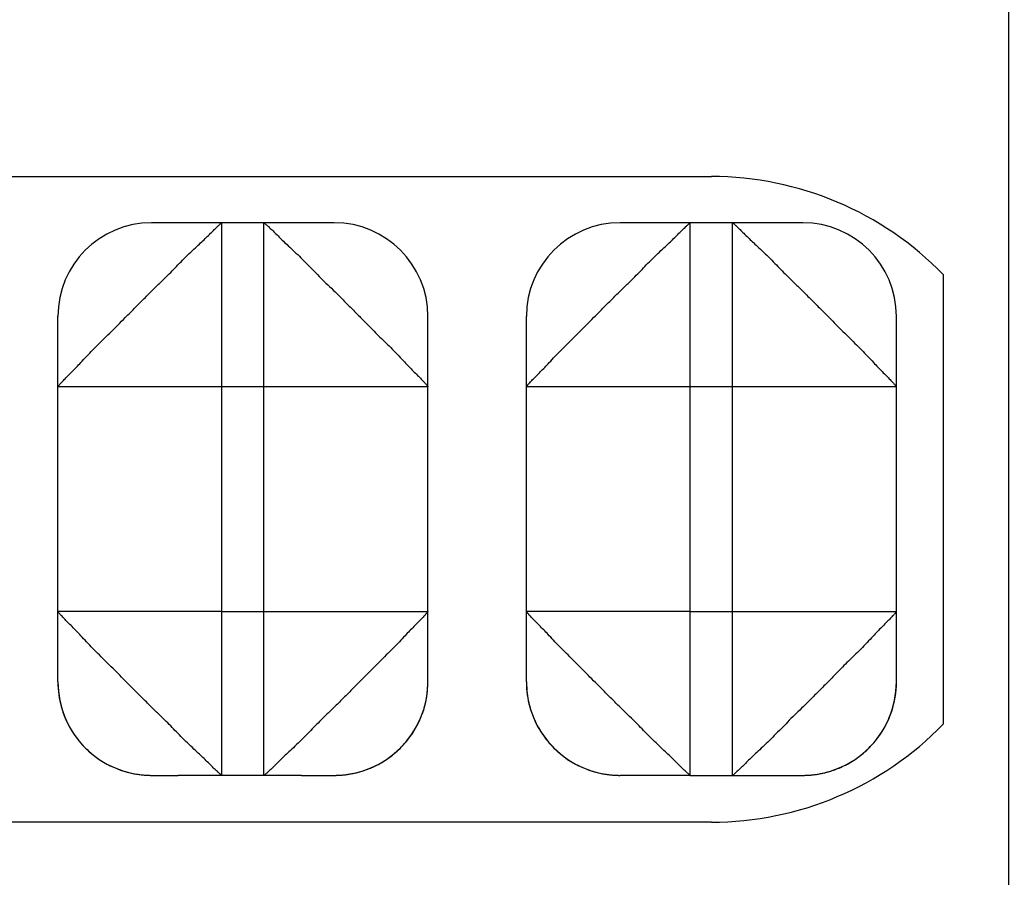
# Model space of a CAD drawing. Header units: inches. Extents: x 0 to 22, y 0 to 17.
# Tile 30 of 35: x 16.764 to 16.974, y 11.73 to 11.914. Entities that reach past the tile are written whole.
import ezdxf

# ---------------------------------------------------------------- set-up
doc = ezdxf.new("R2010")
doc.units = ezdxf.units.IN
doc.header["$LTSCALE"] = 1.21
doc.header["$MEASUREMENT"] = 0
doc.layers.get('0').update_dxf_attribs({"linetype": 'CONTINUOUS'})
doc.layers.add('DIMENSIONS', color=7, linetype='CONTINUOUS')
doc.styles.get("Standard").update_dxf_attribs({"font": 'txt', "width": 0.8})
doc.dimstyles.new('DIMSTYLE_1', dxfattribs={"dimtxt": 0.125, "dimasz": 0.18, "dimexe": 0.18, "dimexo": 0.0625, "dimgap": 0.09, "dimtad": 0, "dimtih": 1, "dimtoh": 1, "dimdec": 3, "dimzin": 4, "dimdsep": 46, "dimtxsty": 'STANDARD', "dimblk": '_FILLED', "dimblk1": '_FILLED', "dimblk2": '_FILLED', "dimcen": 0.09, "dimadec": 0, "dimazin": 0, "dimtp": 0.01, "dimtm": 0.01, "dimtfac": 1, "dimtdec": 3, "dimtofl": 0, "dimtmove": 0, "dimatfit": 3, "dimldrblk": '_FILLED', "dimfxl": 1, "dimtolj": 1, "dimtzin": 4, "dimarcsym": 0})

# ---------------------------------------------------------------- blocks, each defined once
blk = doc.blocks.new('_FILLED')
at = {"color": 0, "linetype": 'BYBLOCK'}
blk.add_solid([(0, 0), (-1, 0.1736111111), (-1, -0.1736111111)], dxfattribs=at)
blk = doc.blocks.new('*D5')
at = {"layer": 'DIMENSIONS', "color": 2, "linetype": 'CONTINUOUS'}
for p, q in [((17.1573292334, 12.4317529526), (18.2632332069, 12.4317529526)), ((18.1382332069, 12.4317529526), (18.1382332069, 11.9394741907)), ((18.1382332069, 11.1457494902), (18.1382332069, 11.6894741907)), ((16.9028292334, 11.1457494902), (18.2632332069, 11.1457494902))]:
    blk.add_line(p, q, dxfattribs=at)
at = {"layer": 'DIMENSIONS', "color": 2, "linetype": 'CONTINUOUS', "xscale": 0.18, "yscale": 0.18, "zscale": 0.18}
for p, rotation in [((18.1382332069, 12.4317529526), 90), ((18.1382332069, 11.1457494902), 270)]:
    blk.add_blockref('_FILLED', p, dxfattribs=dict(at, rotation=rotation))
at = {"layer": 'DIMENSIONS', "color": 2, "linetype": 'CONTINUOUS', "width": 0.8}
for s, p in [('[', (18.1007332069, 11.7519741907)), (']', (18.7007332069, 11.7519741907)), ('1.286', (17.4757332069, 11.7519741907)), ('32.66', (18.2007332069, 11.7519741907))]:
    blk.add_text(s, height=0.125, dxfattribs=at).set_placement(p)
blk = doc.blocks.new('*D7')
at = {"layer": 'DIMENSIONS', "color": 2, "linetype": 'CONTINUOUS'}
for p, q in [((16.2948292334, 12.3942529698), (16.2948292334, 12.7518108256)), ((16.5423292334, 11.0445081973), (16.5423292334, 12.7518108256)), ((16.2948292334, 12.6268108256), (15.9491372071, 12.6268108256)), ((16.5423292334, 12.6268108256), (16.9023292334, 12.6268108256))]:
    blk.add_line(p, q, dxfattribs=at)
at = {"layer": 'DIMENSIONS', "color": 2, "linetype": 'CONTINUOUS', "xscale": 0.18, "yscale": 0.18, "zscale": 0.18}
blk.add_blockref('_FILLED', (16.2948292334, 12.6268108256), dxfattribs=at)
at = {"layer": 'DIMENSIONS', "color": 2, "linetype": 'CONTINUOUS', "xscale": 0.18, "yscale": 0.18, "zscale": 0.18, "rotation": 180}
blk.add_blockref('_FILLED', (16.5423292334, 12.6268108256), dxfattribs=at)
at = {"layer": 'DIMENSIONS', "color": 2, "linetype": 'CONTINUOUS', "width": 0.8}
for s, p in [('[', (15.2866372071, 12.5643108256)), (']', (15.7866372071, 12.5643108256)), ('.248', (14.7616372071, 12.5643108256)), ('6.29', (15.3866372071, 12.5643108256))]:
    blk.add_text(s, height=0.125, dxfattribs=at).set_placement(p)
blk = doc.blocks.new('*D8')
at = {"layer": 'DIMENSIONS', "color": 2, "linetype": 'CONTINUOUS'}
for p, q in [((16.5423292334, 11.0445081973), (16.5423292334, 12.9478819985)), ((16.9753292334, 11.0732494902), (16.9753292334, 12.9478819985)), ((16.5423292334, 12.8228819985), (16.1823292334, 12.8228819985)), ((16.9753292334, 12.8228819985), (17.3307361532, 12.8228819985))]:
    blk.add_line(p, q, dxfattribs=at)
at = {"layer": 'DIMENSIONS', "color": 2, "linetype": 'CONTINUOUS', "xscale": 0.18, "yscale": 0.18, "zscale": 0.18}
blk.add_blockref('_FILLED', (16.5423292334, 12.8228819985), dxfattribs=at)
at = {"layer": 'DIMENSIONS', "color": 2, "linetype": 'CONTINUOUS', "xscale": 0.18, "yscale": 0.18, "zscale": 0.18, "rotation": 180}
blk.add_blockref('_FILLED', (16.9753292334, 12.8228819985), dxfattribs=at)
at = {"layer": 'DIMENSIONS', "color": 2, "linetype": 'CONTINUOUS', "width": 0.8}
for s, p in [('[', (17.9182361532, 12.7603819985)), (']', (18.2182361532, 12.7603819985)), ('.433', (17.3932361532, 12.7603819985)), ('11', (18.0182361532, 12.7603819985))]:
    blk.add_text(s, height=0.125, dxfattribs=at).set_placement(p)

msp = doc.modelspace()

# ---------------------------------------------------------------- linework, layer by layer
at = {"color": 7, "linetype": 'CONTINUOUS'}
for p, q in [((16.6118292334, 11.8800578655), (16.9118292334, 11.8800578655)), ((16.7923292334, 11.870194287), (16.7923292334, 11.8702159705)), ((16.8073292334, 11.8701854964), (16.7923292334, 11.870194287)), ((16.8313292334, 11.870194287), (16.8073292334, 11.8701854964)), ((16.8073292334, 11.7521855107), (16.8073292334, 11.8701854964)), ((16.8163292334, 11.7521855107), (16.8163292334, 11.8701854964)), ((16.8313292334, 11.870194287), (16.8313292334, 11.8702159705)), ((16.8923292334, 11.870194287), (16.8923292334, 11.8702159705)), ((16.9073292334, 11.8701854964), (16.8923292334, 11.870194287)), ((16.9313292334, 11.870194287), (16.9073292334, 11.8701854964)), ((16.9073292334, 11.7521855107), (16.9073292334, 11.8701854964)), ((16.9163292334, 11.7521855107), (16.9163292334, 11.8701854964)), ((16.9313292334, 11.870194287), (16.9313292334, 11.8702159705)), ((16.9613292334, 11.8591281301), (16.9613292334, 11.7631281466)), ((16.7723292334, 11.7721942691), (16.7723292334, 11.8502159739)), ((16.8513292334, 11.7721943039), (16.8513292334, 11.8502159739)), ((16.8723292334, 11.7721942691), (16.8723292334, 11.8502159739)), ((16.9513292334, 11.7721943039), (16.9513292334, 11.8502159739)), ((16.8073292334, 11.8351649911), (16.7723292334, 11.8351855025)), ((16.8513292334, 11.8351855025), (16.8073292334, 11.8351649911)), ((16.9073292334, 11.8351649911), (16.8723292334, 11.8351855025)), ((16.9513292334, 11.8351855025), (16.9073292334, 11.8351649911)), ((16.8073292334, 11.7871649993), (16.7723292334, 11.7871855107)), ((16.8073292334, 11.7871649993), (16.8513292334, 11.7871855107)), ((16.9073292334, 11.7871649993), (16.8723292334, 11.7871855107)), ((16.9073292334, 11.7871649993), (16.9513292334, 11.7871855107)), ((16.7921710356, 11.7521947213), (16.7922908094, 11.7521938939)), ((16.7922908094, 11.7521938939), (16.7980035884, 11.7521879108)), ((16.7923292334, 11.7521943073), (16.7923292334, 11.7522159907)), ((16.8243207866, 11.7521872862), (16.7980035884, 11.7521879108)), ((16.8243207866, 11.7521872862), (16.8313769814, 11.7521939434)), ((16.8243339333, 11.7521872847), (16.8277647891, 11.7521891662)), ((16.8313292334, 11.7521943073), (16.8313292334, 11.7522159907)), ((16.8313769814, 11.7521939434), (16.831541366, 11.7521952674)), ((16.831541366, 11.7521952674), (16.8317016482, 11.752197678)), ((16.8921710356, 11.7521947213), (16.892325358, 11.7521937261)), ((16.8923292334, 11.7521943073), (16.8923292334, 11.7522159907)), ((16.9073292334, 11.7521855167), (16.8923292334, 11.7521943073)), ((16.9073292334, 11.7521855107), (16.9313292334, 11.7521943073)), ((16.9306387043, 11.7521920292), (16.9314173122, 11.7521941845)), ((16.9313292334, 11.7521943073), (16.9313292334, 11.7522159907)), ((16.9314173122, 11.7521941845), (16.9315552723, 11.7521954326)), ((16.9315552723, 11.7521954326), (16.9317256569, 11.7521981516)), ((16.9118292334, 11.7421984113), (16.6118292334, 11.7421984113))]:
    msp.add_line(p, q, dxfattribs=at)
for points in [[(16.7723292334, 11.7721943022), (16.7723420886, 11.771478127), (16.7723796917, 11.7707754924)], [(16.8317016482, 11.752197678), (16.8318141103, 11.7522001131), (16.8319421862, 11.752203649), (16.8320803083, 11.7522083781), (16.8322270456, 11.7522144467), (16.8323810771, 11.7522219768), (16.8325401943, 11.7522310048), (16.8327016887, 11.7522414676), (16.8328652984, 11.7522534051), (16.8330320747, 11.7522669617), (16.8332026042, 11.7522822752), (16.8333774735, 11.7522995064), (16.8335572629, 11.7523188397), (16.8337424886, 11.7523404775), (16.8339330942, 11.7523645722), (16.8341286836, 11.7523912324), (16.8343288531, 11.7524205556), (16.8345331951, 11.7524526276), (16.8347413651, 11.7524875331), (16.8349532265, 11.752525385), (16.8351686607, 11.7525662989), (16.8353875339, 11.7526103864), (16.8356097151, 11.7526577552), (16.835835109, 11.7527085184), (16.8360636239, 11.75276279), (16.836295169, 11.7528206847), (16.8365296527, 11.7528823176), (16.8367669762, 11.7529478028), (16.8370071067, 11.7530172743), (16.837250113, 11.7530909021), (16.837496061, 11.7531688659), (16.8377450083, 11.7532513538), (16.8379970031, 11.753338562), (16.8382520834, 11.7534306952), (16.8385102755, 11.7535279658), (16.838771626, 11.7536306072), (16.8390365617, 11.7537390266), (16.8393057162, 11.7538537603), (16.8395796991, 11.7539753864), (16.8398591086, 11.75410454), (16.8401445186, 11.7542419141), (16.8404364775, 11.7543882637), (16.8407357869, 11.754544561), (16.8410436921, 11.7547121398), (16.8413613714, 11.7548924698), (16.8416885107, 11.7550863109), (16.8420227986, 11.7552932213), (16.8423618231, 11.7555125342), (16.8427032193, 11.7557434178), (16.8430446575, 11.7559848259), (16.8433845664, 11.7562360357), (16.8437226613, 11.7564971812), (16.8440587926, 11.7567685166), (16.8443927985, 11.7570503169), (16.844724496, 11.757342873), (16.8450536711, 11.757646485), (16.8453800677, 11.7579614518), (16.8457033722, 11.7582880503), (16.846023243, 11.7586265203), (16.8463393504, 11.7589771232), (16.8466513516, 11.7593401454), (16.8469588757, 11.7597158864), (16.8472615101, 11.7601046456), (16.8475587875, 11.7605067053), (16.8478503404, 11.7609225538), (16.8481366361, 11.7613540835), (16.8484182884, 11.7618038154), (16.8486957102, 11.7622745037), (16.8489687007, 11.7627685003), (16.8492357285, 11.7632861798), (16.8494949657, 11.7638274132), (16.8497445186, 11.7643919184), (16.8499824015, 11.7649791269), (16.8502066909, 11.7655882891), (16.8504158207, 11.7662194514), (16.8506084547, 11.7668737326), (16.8507830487, 11.7675523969), (16.8509377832, 11.7682567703), (16.851070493, 11.7689878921), (16.851178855, 11.7697469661), (16.8512601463, 11.7705343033), (16.851311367, 11.7713499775), (16.8513292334, 11.7721944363)], [(16.8723292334, 11.7721943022), (16.8723420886, 11.771478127), (16.8723796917, 11.7707754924)], [(16.9317256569, 11.7521981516), (16.9318470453, 11.752200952), (16.9319882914, 11.7522051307), (16.9321441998, 11.7522108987), (16.9323094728, 11.7522183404), (16.9324822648, 11.7522275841), (16.9326613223, 11.7522387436), (16.9328454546, 11.7522519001), (16.9330341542, 11.7522671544), (16.9332271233, 11.7522846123), (16.9334240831, 11.7523043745), (16.933624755, 11.7523265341), (16.9338288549, 11.752351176), (16.9340360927, 11.752378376), (16.9342461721, 11.7524082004), (16.934458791, 11.7524407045), (16.93467382, 11.7524759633), (16.9348916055, 11.7525141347), (16.93511256, 11.7525554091), (16.935337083, 11.7525999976), (16.935565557, 11.7526481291), (16.9357983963, 11.7527000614), (16.9360360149, 11.75275608), (16.9362788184, 11.7528164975), (16.9365272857, 11.7528816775), (16.9367820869, 11.7529520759), (16.9370438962, 11.7530282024), (16.937313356, 11.7531106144), (16.9375907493, 11.753199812), (16.9378758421, 11.7532961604), (16.9381683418, 11.7534000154), (16.9384679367, 11.7535117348), (16.938774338, 11.7536316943), (16.9390880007, 11.753760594), (16.9394099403, 11.7538994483), (16.9397411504, 11.754049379), (16.9400825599, 11.7542116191), (16.9404340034, 11.7543869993), (16.9407939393, 11.7545756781), (16.9411607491, 11.7547776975), (16.9415328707, 11.7549930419), (16.9419092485, 11.7552219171), (16.9422891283, 11.755464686), (16.942671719, 11.7557216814), (16.9430561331, 11.755993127), (16.9434414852, 11.7562791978), (16.9438269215, 11.7565800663), (16.9442116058, 11.7568958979), (16.944594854, 11.7572269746), (16.9449764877, 11.757574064), (16.9453563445, 11.757938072), (16.9457341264, 11.7583199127), (16.9461094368, 11.7587204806), (16.946481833, 11.759140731), (16.946850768, 11.7595816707), (16.9472153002, 11.7600439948), (16.9475741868, 11.7605281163), (16.9479260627, 11.761034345), (16.9482694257, 11.7615628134), (16.9486028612, 11.7621136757), (16.9489249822, 11.7626871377), (16.9492343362, 11.7632833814), (16.9495294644, 11.7639027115), (16.9498087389, 11.7645452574), (16.9500703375, 11.7652107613), (16.9503125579, 11.7658990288), (16.950533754, 11.7666101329), (16.9507321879, 11.7673442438), (16.9509059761, 11.7681015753), (16.9510530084, 11.7688819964), (16.9511709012, 11.7696832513), (16.9512575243, 11.770503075), (16.9513109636, 11.7713404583), (16.9513292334, 11.7721945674)], [(16.7723796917, 11.7707754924), (16.7724406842, 11.77008663), (16.7725238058, 11.7694117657), (16.7726278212, 11.7687514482), (16.7727514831, 11.768106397), (16.772893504, 11.7674772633), (16.7730527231, 11.7668639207), (16.7732280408, 11.7662663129), (16.7734184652, 11.7656842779), (16.773623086, 11.7651176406), (16.7738410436, 11.7645662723), (16.7740714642, 11.7640301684), (16.7743134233, 11.7635093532), (16.7745661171, 11.763003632), (16.774828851, 11.7625127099), (16.7751010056, 11.7620362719), (16.7753819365, 11.7615741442), (16.7756710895, 11.7611260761), (16.7759679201, 11.760691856), (16.7762718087, 11.7602713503), (16.7765822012, 11.7598643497), (16.7768986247, 11.75947059), (16.7772206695, 11.7590897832), (16.7775479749, 11.7587216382), (16.7778802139, 11.7583658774), (16.7782170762, 11.7580222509), (16.7785581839, 11.7576905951), (16.7789030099, 11.7573708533), (16.779251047, 11.7570629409), (16.7796018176, 11.7567667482), (16.7799548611, 11.7564821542), (16.7803097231, 11.7562090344), (16.7806659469, 11.7559472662), (16.7810230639, 11.7556967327), (16.7813805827, 11.7554573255), (16.7817380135, 11.7552289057), (16.7820949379, 11.7550112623), (16.7824509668, 11.7548041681), (16.7828056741, 11.7546074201), (16.7831586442, 11.7544208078), (16.7835095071, 11.7542440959), (16.7838578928, 11.7540770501), (16.7842034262, 11.7539194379), (16.7845457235, 11.7537710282), (16.7848843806, 11.7536315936), (16.7852190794, 11.7535008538), (16.7855495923, 11.753378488), (16.7858756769, 11.7532641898), (16.7861971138, 11.7531576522), (16.7865137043, 11.7530585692), (16.7868252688, 11.7529666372), (16.7871316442, 11.7528815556), (16.7874326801, 11.7528030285), (16.7877281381, 11.7527307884), (16.7880176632, 11.7526645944), (16.7883009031, 11.7526041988), (16.7885774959, 11.7525493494), (16.7888470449, 11.7524997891), (16.7891093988, 11.7524552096), (16.7893644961, 11.7524152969), (16.789612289, 11.7523797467), (16.7898527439, 11.7523482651), (16.7900858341, 11.7523205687)], [(16.8723796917, 11.7707754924), (16.8724406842, 11.77008663), (16.8725238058, 11.7694117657), (16.8726278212, 11.7687514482), (16.8727514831, 11.768106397), (16.872893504, 11.7674772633), (16.8730527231, 11.7668639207), (16.8732280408, 11.7662663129), (16.8734184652, 11.7656842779), (16.873623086, 11.7651176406), (16.8738410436, 11.7645662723), (16.8740714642, 11.7640301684), (16.8743134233, 11.7635093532), (16.8745661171, 11.763003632), (16.874828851, 11.7625127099), (16.8751010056, 11.7620362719), (16.8753819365, 11.7615741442), (16.8756710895, 11.7611260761), (16.8759679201, 11.760691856), (16.8762718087, 11.7602713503), (16.8765822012, 11.7598643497), (16.8768986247, 11.75947059), (16.8772206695, 11.7590897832), (16.8775479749, 11.7587216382), (16.8778802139, 11.7583658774), (16.8782170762, 11.7580222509), (16.8785581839, 11.7576905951), (16.8789030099, 11.7573708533), (16.879251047, 11.7570629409), (16.8796018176, 11.7567667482), (16.8799548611, 11.7564821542), (16.8803097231, 11.7562090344), (16.8806659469, 11.7559472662), (16.8810230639, 11.7556967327), (16.8813805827, 11.7554573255), (16.8817380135, 11.7552289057), (16.8820949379, 11.7550112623), (16.8824509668, 11.7548041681), (16.8828056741, 11.7546074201), (16.8831586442, 11.7544208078), (16.8835095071, 11.7542440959), (16.8838578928, 11.7540770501), (16.8842034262, 11.7539194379), (16.8845457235, 11.7537710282), (16.8848843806, 11.7536315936), (16.8852190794, 11.7535008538), (16.8855495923, 11.753378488), (16.8858756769, 11.7532641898), (16.8861971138, 11.7531576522), (16.8865137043, 11.7530585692), (16.8868252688, 11.7529666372), (16.8871316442, 11.7528815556), (16.8874326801, 11.7528030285), (16.8877281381, 11.7527307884), (16.8880176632, 11.7526645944), (16.8883009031, 11.7526041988), (16.8885774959, 11.7525493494), (16.8888470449, 11.7524997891), (16.8891093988, 11.7524552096), (16.8893644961, 11.7524152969), (16.889612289, 11.7523797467), (16.8898527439, 11.7523482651), (16.8900858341, 11.7523205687)], [(16.7900858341, 11.7523205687), (16.7903112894, 11.7522964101), (16.7905284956, 11.7522755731), (16.7907368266, 11.7522578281), (16.7909360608, 11.7522429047), (16.7911265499, 11.7522305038), (16.7913087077, 11.7522203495), (16.791482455, 11.7522122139), (16.7916445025, 11.7522059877), (16.7917908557, 11.752201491)], [(16.7917908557, 11.752201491), (16.7919198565, 11.7521984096), (16.7920281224, 11.7521964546), (16.7921710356, 11.7521947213)], [(16.8900858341, 11.7523205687), (16.8903112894, 11.7522964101), (16.8905284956, 11.7522755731), (16.8907368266, 11.7522578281), (16.8909360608, 11.7522429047), (16.8911265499, 11.7522305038), (16.8913087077, 11.7522203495), (16.891482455, 11.7522122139), (16.8916445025, 11.7522059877), (16.8917908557, 11.752201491)], [(16.8917908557, 11.752201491), (16.8919198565, 11.7521984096), (16.8920281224, 11.7521964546), (16.8921710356, 11.7521947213)]]:
    msp.add_lwpolyline(points, dxfattribs=at)
for centre, radius, start, end in [((16.9118292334, 11.8110578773), 0.069, 44.1604755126, 90), ((16.7923292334, 11.8501942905), 0.02, 90, 180), ((16.8313292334, 11.8501942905), 0.02, 0, 90), ((16.8923292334, 11.8501942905), 0.02, 90, 180), ((16.9313292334, 11.8501942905), 0.02, 0, 90), ((16.7923292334, 11.7721943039), 0.02, 180, 270), ((16.8313292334, 11.7721943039), 0.02, 270, 360), ((16.8923292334, 11.7721943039), 0.02, 180, 270), ((16.9313292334, 11.7721943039), 0.02, 270, 360), ((16.9118292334, 11.8111983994), 0.069, 270, 315.8395244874)]:
    msp.add_arc(centre, radius, start, end, dxfattribs=at)
for points, knots in [([(16.7723292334, 11.8351855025), (16.7723292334, 11.8352321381), (16.7724906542, 11.835352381), (16.7726899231, 11.8356483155), (16.7731334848, 11.8361076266), (16.7737158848, 11.8367593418), (16.774487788, 11.8375402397), (16.775360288, 11.838400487), (16.776291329, 11.839338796), (16.7773062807, 11.8404313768), (16.7784786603, 11.8416981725), (16.7798009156, 11.8430794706), (16.7812623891, 11.8444501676), (16.7826441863, 11.8459163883), (16.7841299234, 11.8473032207), (16.7855707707, 11.8488120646), (16.7871381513, 11.850390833), (16.788808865, 11.8520786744), (16.7905618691, 11.85383211), (16.7923054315, 11.8555616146), (16.7939469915, 11.8571732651), (16.7954125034, 11.8586087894), (16.7967406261, 11.8598943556), (16.7979695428, 11.8612383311), (16.7993174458, 11.8625672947), (16.8006726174, 11.8638940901), (16.8019407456, 11.8650727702), (16.8030415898, 11.866092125), (16.8039954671, 11.8670328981), (16.8048690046, 11.867915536), (16.8056591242, 11.8686971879), (16.8063142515, 11.8693043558), (16.8067923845, 11.8697664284), (16.8071025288, 11.8700193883), (16.8072642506, 11.8701843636), (16.8073292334, 11.8701854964)], [0, 0, 0, 0, 0.0028255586, 0.0104056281, 0.0228193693, 0.0406960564, 0.0637155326, 0.0891856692, 0.1149837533, 0.1437797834, 0.1795330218, 0.2195678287, 0.2595985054, 0.3008870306, 0.3415804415, 0.3826839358, 0.4272625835, 0.4763720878, 0.5265724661, 0.5774854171, 0.6251672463, 0.6659493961, 0.7017884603, 0.7371255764, 0.776243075, 0.8164521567, 0.8520314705, 0.8811335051, 0.9073505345, 0.9331846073, 0.956409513, 0.974576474, 0.9875727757, 0.9960622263, 1, 1, 1, 1]), ([(16.8163292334, 11.8701854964), (16.8163764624, 11.870183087), (16.8164973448, 11.8700252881), (16.8167948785, 11.8698203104), (16.8172554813, 11.8693778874), (16.817908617, 11.8687929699), (16.8186908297, 11.8680201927), (16.8195522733, 11.8671463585), (16.8204916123, 11.8662143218), (16.821585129, 11.8651984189), (16.8228528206, 11.8640251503), (16.8242349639, 11.8627020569), (16.8256063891, 11.8612398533), (16.8270732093, 11.8598574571), (16.8284605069, 11.8583712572), (16.8299696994, 11.856930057), (16.8315487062, 11.8553624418), (16.8332366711, 11.8536916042), (16.8349900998, 11.8519386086), (16.8367194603, 11.8501951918), (16.8383308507, 11.848553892), (16.8397660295, 11.8470887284), (16.8410511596, 11.8457610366), (16.842394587, 11.8445326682), (16.8437228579, 11.8431854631), (16.8450488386, 11.8418311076), (16.8462266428, 11.8405638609), (16.8472450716, 11.8394639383), (16.8481848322, 11.8385110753), (16.8490662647, 11.8376387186), (16.8498467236, 11.836849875), (16.8504522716, 11.8361961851), (16.8509135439, 11.8357192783), (16.8511640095, 11.8354109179), (16.8513292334, 11.835249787), (16.8513292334, 11.8351855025)], [0, 0, 0, 0, 0.0028652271, 0.0104846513, 0.0229373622, 0.0408536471, 0.0639122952, 0.0894170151, 0.1152434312, 0.1440650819, 0.1798445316, 0.2199040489, 0.2599557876, 0.3012609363, 0.3419679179, 0.3830808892, 0.4276664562, 0.4767797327, 0.5269799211, 0.5778885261, 0.6255623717, 0.6663344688, 0.70216177, 0.7374834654, 0.7765811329, 0.8167657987, 0.8523194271, 0.8813961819, 0.9075851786, 0.933385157, 0.9565717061, 0.9746997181, 0.9876568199, 0.9961051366, 1, 1, 1, 1]), ([(16.8723292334, 11.8351855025), (16.8723292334, 11.8352321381), (16.8724906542, 11.835352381), (16.8726899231, 11.8356483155), (16.8731334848, 11.8361076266), (16.8737158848, 11.8367593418), (16.874487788, 11.8375402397), (16.875360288, 11.838400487), (16.876291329, 11.839338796), (16.8773062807, 11.8404313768), (16.8784786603, 11.8416981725), (16.8798009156, 11.8430794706), (16.8812623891, 11.8444501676), (16.8826441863, 11.8459163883), (16.8841299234, 11.8473032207), (16.8855707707, 11.8488120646), (16.8871381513, 11.850390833), (16.888808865, 11.8520786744), (16.8905618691, 11.85383211), (16.8923054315, 11.8555616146), (16.8939469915, 11.8571732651), (16.8954125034, 11.8586087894), (16.8967406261, 11.8598943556), (16.8979695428, 11.8612383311), (16.8993174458, 11.8625672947), (16.9006726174, 11.8638940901), (16.9019407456, 11.8650727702), (16.9030415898, 11.866092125), (16.9039954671, 11.8670328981), (16.9048690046, 11.867915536), (16.9056591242, 11.8686971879), (16.9063142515, 11.8693043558), (16.9067923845, 11.8697664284), (16.9071025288, 11.8700193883), (16.9072642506, 11.8701843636), (16.9073292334, 11.8701854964)], [0, 0, 0, 0, 0.0028255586, 0.0104056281, 0.0228193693, 0.0406960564, 0.0637155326, 0.0891856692, 0.1149837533, 0.1437797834, 0.1795330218, 0.2195678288, 0.2595985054, 0.3008870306, 0.3415804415, 0.3826839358, 0.4272625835, 0.4763720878, 0.5265724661, 0.5774854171, 0.6251672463, 0.6659493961, 0.7017884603, 0.7371255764, 0.776243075, 0.8164521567, 0.8520314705, 0.8811335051, 0.9073505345, 0.9331846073, 0.956409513, 0.974576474, 0.9875727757, 0.9960622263, 1, 1, 1, 1]), ([(16.9163292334, 11.8701854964), (16.9163942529, 11.870184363), (16.9165560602, 11.8700192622), (16.9168664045, 11.8697661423), (16.9173448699, 11.8693037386), (16.9180004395, 11.8686961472), (16.9187909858, 11.8679140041), (16.9196649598, 11.8670309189), (16.9206194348, 11.866089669), (16.9217212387, 11.8650695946), (16.9229903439, 11.8638897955), (16.9243463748, 11.8625620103), (16.925694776, 11.8612323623), (16.9269243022, 11.8598878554), (16.9282536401, 11.8586013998), (16.9297206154, 11.8571642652), (16.9313636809, 11.8555511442), (16.9331081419, 11.8538205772), (16.93486152, 11.8520667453), (16.9365320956, 11.850378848), (16.9380990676, 11.8488006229), (16.9395381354, 11.8472930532), (16.9410224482, 11.8459095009), (16.9424007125, 11.8444458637), (16.9438587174, 11.8430781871), (16.9451783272, 11.84169968), (16.9463495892, 11.8404342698), (16.947364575, 11.8393414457), (16.9482962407, 11.8384023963), (16.9491691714, 11.8375417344), (16.9499415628, 11.8367604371), (16.9505243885, 11.836108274), (16.9509682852, 11.8356486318), (16.9511676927, 11.8353524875), (16.9513292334, 11.8352321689), (16.9513292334, 11.8351855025)], [0, 0, 0, 0, 0.0039399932, 0.0124348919, 0.025440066, 0.0436205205, 0.0668604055, 0.0927052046, 0.118934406, 0.1480595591, 0.1836758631, 0.2239143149, 0.2630445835, 0.2983902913, 0.3342566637, 0.3750931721, 0.422824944, 0.4737610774, 0.5239722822, 0.5730807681, 0.6176460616, 0.6587232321, 0.6993251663, 0.7405309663, 0.7804738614, 0.820400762, 0.856116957, 0.8849502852, 0.9107603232, 0.9362396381, 0.9592742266, 0.9771645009, 0.9895872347, 0.9971725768, 1, 1, 1, 1]), ([(16.8073292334, 11.7521855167), (16.807264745, 11.7521843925), (16.8071013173, 11.7523487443), (16.8067921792, 11.7525981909), (16.8063131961, 11.7530584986), (16.8056579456, 11.7536631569), (16.8048673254, 11.754442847), (16.8039933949, 11.7553235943), (16.8030389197, 11.7562628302), (16.801937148, 11.7572810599), (16.8006680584, 11.7584591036), (16.7993120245, 11.7597852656), (16.7979636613, 11.761113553), (16.7967340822, 11.7624569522), (16.7954047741, 11.7637425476), (16.7939377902, 11.7651789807), (16.7922947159, 11.7667915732), (16.790550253, 11.7685218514), (16.7887968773, 11.7702756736), (16.7871263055, 11.7719638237), (16.785559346, 11.7735425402), (16.7841202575, 11.7750507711), (16.7826359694, 11.7764353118), (16.7812576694, 11.7779000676), (16.7797996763, 11.7792692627), (16.7784800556, 11.780649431), (16.7773087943, 11.7819166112), (16.7762938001, 11.7830112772), (16.7753621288, 11.7839523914), (16.7744890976, 11.7848153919), (16.7737168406, 11.7855994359), (16.7731335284, 11.786254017), (16.7726904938, 11.7867169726), (16.7724893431, 11.7870147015), (16.7723292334, 11.7871380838), (16.7723292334, 11.7871855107)], [0, 0, 0, 0, 0.0039076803, 0.012363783, 0.0253307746, 0.0434728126, 0.0666739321, 0.0924837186, 0.1186842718, 0.1477839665, 0.1833741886, 0.2235871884, 0.2626962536, 0.2980249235, 0.3338783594, 0.3747035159, 0.4224257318, 0.4733557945, 0.5235650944, 0.5726756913, 0.617246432, 0.6583317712, 0.6989456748, 0.7401667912, 0.7801290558, 0.8200796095, 0.8558216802, 0.8846804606, 0.9105181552, 0.9360310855, 0.9591046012, 0.9770355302, 0.9894990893, 0.9971266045, 1, 1, 1, 1]), ([(16.8513292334, 11.7871855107), (16.8513292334, 11.7871381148), (16.8511692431, 11.7870148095), (16.8509682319, 11.7867172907), (16.8505255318, 11.7862546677), (16.8499426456, 11.7856005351), (16.8491708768, 11.7848168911), (16.8482982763, 11.7839543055), (16.8473672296, 11.7830139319), (16.8463522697, 11.7819195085), (16.8451798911, 11.7806509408), (16.8438576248, 11.7792679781), (16.842396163, 11.7778957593), (16.8410143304, 11.776428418), (16.8395286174, 11.7750405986), (16.8380877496, 11.7735310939), (16.8365203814, 11.7719518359), (16.8348496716, 11.7702637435), (16.8330966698, 11.7685103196), (16.8313531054, 11.7667811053), (16.8297115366, 11.7651699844), (16.8282460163, 11.7637351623), (16.8269179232, 11.7624504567), (16.8256889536, 11.7611075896), (16.8243410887, 11.759779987), (16.8229859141, 11.7584548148), (16.8217178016, 11.7572778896), (16.8206169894, 11.756260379), (16.819663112, 11.7553216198), (16.8187896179, 11.7544413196), (16.8179994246, 11.7536621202), (16.8173446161, 11.7530578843), (16.8168659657, 11.7525979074), (16.8165570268, 11.7523486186), (16.8163936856, 11.7521843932), (16.8163292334, 11.7521855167)], [0, 0, 0, 0, 0.0028715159, 0.0104937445, 0.0229482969, 0.0408656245, 0.0639240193, 0.089427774, 0.1152535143, 0.144074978, 0.1798541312, 0.2199126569, 0.2599627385, 0.3012665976, 0.3419719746, 0.3830836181, 0.4276676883, 0.4767792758, 0.5269777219, 0.5778845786, 0.6255568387, 0.6663276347, 0.7021537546, 0.7374738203, 0.7765701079, 0.8167537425, 0.8523069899, 0.8813835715, 0.9075719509, 0.9333710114, 0.9565571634, 0.974685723, 0.9876438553, 0.9960945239, 1, 1, 1, 1]), ([(16.9073292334, 11.7521855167), (16.907264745, 11.7521843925), (16.9071013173, 11.7523487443), (16.9067921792, 11.7525981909), (16.9063131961, 11.7530584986), (16.9056579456, 11.7536631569), (16.9048673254, 11.754442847), (16.9039933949, 11.7553235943), (16.9030389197, 11.7562628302), (16.901937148, 11.7572810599), (16.9006680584, 11.7584591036), (16.8993120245, 11.7597852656), (16.8979636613, 11.761113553), (16.8967340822, 11.7624569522), (16.8954047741, 11.7637425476), (16.8939377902, 11.7651789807), (16.8922947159, 11.7667915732), (16.890550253, 11.7685218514), (16.8887968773, 11.7702756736), (16.8871263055, 11.7719638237), (16.885559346, 11.7735425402), (16.8841202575, 11.7750507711), (16.8826359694, 11.7764353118), (16.8812576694, 11.7779000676), (16.8797996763, 11.7792692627), (16.8784800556, 11.780649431), (16.8773087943, 11.7819166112), (16.8762938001, 11.7830112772), (16.8753621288, 11.7839523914), (16.8744890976, 11.7848153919), (16.8737168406, 11.7855994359), (16.8731335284, 11.786254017), (16.8726904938, 11.7867169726), (16.8724893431, 11.7870147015), (16.8723292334, 11.7871380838), (16.8723292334, 11.7871855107)], [0, 0, 0, 0, 0.0039076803, 0.012363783, 0.0253307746, 0.0434728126, 0.0666739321, 0.0924837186, 0.1186842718, 0.1477839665, 0.1833741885, 0.2235871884, 0.2626962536, 0.2980249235, 0.3338783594, 0.3747035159, 0.4224257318, 0.4733557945, 0.5235650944, 0.5726756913, 0.617246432, 0.6583317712, 0.6989456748, 0.7401667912, 0.7801290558, 0.8200796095, 0.8558216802, 0.8846804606, 0.9105181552, 0.9360310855, 0.9591046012, 0.9770355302, 0.9894990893, 0.9971266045, 1, 1, 1, 1]), ([(16.9513292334, 11.7871855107), (16.9513292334, 11.7871203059), (16.9511651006, 11.7869563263), (16.9509131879, 11.7866453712), (16.950452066, 11.7861651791), (16.9498457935, 11.7855084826), (16.9490649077, 11.7847165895), (16.9481829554, 11.7838414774), (16.9472427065, 11.7828859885), (16.9462235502, 11.7817832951), (16.94504463, 11.7805133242), (16.9437176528, 11.7791564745), (16.9423886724, 11.7778074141), (16.9410447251, 11.7765772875), (16.9397586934, 11.7752475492), (16.9383219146, 11.7737802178), (16.9367090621, 11.7721368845), (16.9349786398, 11.7703922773), (16.9332248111, 11.7686388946), (16.9315367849, 11.7669684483), (16.9299583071, 11.7654017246), (16.9284504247, 11.7639629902), (16.9270663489, 11.7624791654), (16.9256021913, 11.7611014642), (16.9242337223, 11.7596442), (16.9228543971, 11.7583254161), (16.9215881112, 11.7571550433), (16.9204943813, 11.7561410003), (16.9195542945, 11.7552103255), (16.9186924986, 11.7543386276), (16.9179097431, 11.7535672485), (16.9172566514, 11.7529864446), (16.9167948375, 11.7525422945), (16.9164989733, 11.7523468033), (16.9163759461, 11.7521831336), (16.9163292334, 11.7521855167)], [0, 0, 0, 0, 0.0039504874, 0.012447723, 0.0254539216, 0.0436349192, 0.0668744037, 0.0927182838, 0.118946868, 0.148071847, 0.1836877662, 0.2239251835, 0.263054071, 0.2983981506, 0.3342633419, 0.3750985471, 0.4228287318, 0.4737631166, 0.5239725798, 0.5730793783, 0.6176431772, 0.6587190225, 0.6993193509, 0.7405238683, 0.7804651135, 0.8203910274, 0.8561069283, 0.8849400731, 0.9107494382, 0.9362277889, 0.9592621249, 0.977153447, 0.9895780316, 0.997166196, 1, 1, 1, 1])]:
    msp.add_open_spline(points, degree=3, knots=knots, dxfattribs=at)

# ---------------------------------------------------------------- dimensions: what is measured, and where the dimension line sits
at = {"layer": 'DIMENSIONS', "color": 2, "linetype": 'CONTINUOUS'}
dim = msp.add_linear_dim(base=(16.9753292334, 12.8228819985), p1=(16.5423292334, 11.0445081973), p2=(16.9753292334, 11.0732494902), dimstyle='DIMSTYLE_1', dxfattribs=at)
dim.commit()
dim.dimension.update_dxf_attribs({"geometry": '*D8', "text_midpoint": (17.8557361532, 12.8228819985), "dimtype": 160})
for base, p1, p2, angle, picture, middle in [((16.2948292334, 12.6268108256), (16.5423292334, 11.0445081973), (16.2948292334, 12.3942529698), 180, '*D7', (15.3241372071, 12.6268108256)), ((18.1382332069, 12.4317529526), (16.9028292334, 11.1457494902), (17.1573292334, 12.4317529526), 90, '*D5', (18.1382332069, 11.8144741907))]:
    dim = msp.add_linear_dim(base=base, p1=p1, p2=p2, angle=angle, dimstyle='DIMSTYLE_1', dxfattribs=at)
    dim.commit()
    dim.dimension.update_dxf_attribs({"geometry": picture, "text_midpoint": middle, "dimtype": 160})

doc.saveas('drawing.dxf')
